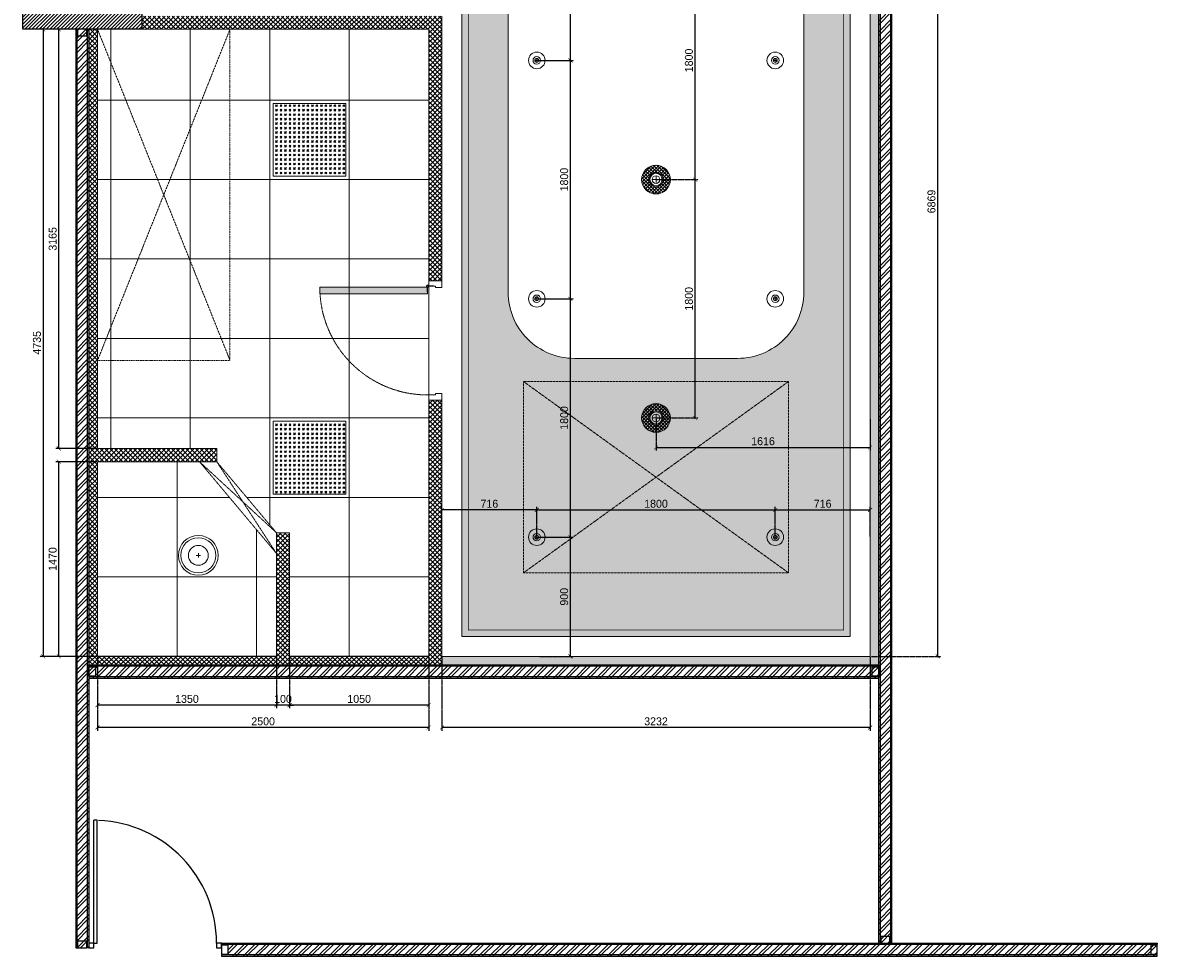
# Model space of a CAD drawing. Header units: millimetres. Extents: x 325 to 233617, y -9828 to 20555.
# Tile 38 of 45: x 203401 to 211967, y 3766 to 10816. Entities that reach past the tile are written whole.
import ezdxf

# ---------------------------------------------------------------- set-up
doc = ezdxf.new("R2010")
doc.units = ezdxf.units.MM
doc.header["$LTSCALE"] = 2.5
for name, pattern in [('( Hidden )', [0.375, 0.25, -0.125]), ('DASHDOTX2', [2, 1, -0.5, 0, -0.5]), ('HIDDEN', [0.375, 0.25, -0.125]), ('HIDDEN2 IDS', [1.666875, 1.11125, -0.555625]), ('HIDDENX2', [19.05, 12.7, -6.35])]:
    doc.linetypes.add(name, pattern=pattern)
for name, color, linetype, lineweight in [('Dimension', 40, 'Continuous', 0), ('ELEC', 1, 'Continuous', 5), ('Electrical', 1, 'Continuous', 5), ('ELEVATION 1', 143, 'Continuous', 18), ('HATCH', 252, 'Continuous', 9), ('HATCH LIGHT', 250, 'Continuous', 0), ('HATCH MEDIUM', 251, 'Continuous', 5), ('WALL', 132, 'Continuous', 25)]:
    doc.layers.add(name, color=color, linetype=linetype, lineweight=lineweight)
doc.layers.add('PROPOSED D&W', color=150, linetype='Continuous')
doc.layers.add('PROPOSED PARTITION', color=4, linetype='Continuous')
doc.styles.get("Standard").update_dxf_attribs({"font": 'GOTHIC.TTF'})
doc.dimstyles.new('AJKD_30', dxfattribs={"dimscale": 30, "dimtxt": 2, "dimasz": 1, "dimexe": 0.8, "dimexo": 0.8, "dimgap": 0.5, "dimtad": 1, "dimdec": 0, "dimzin": 0, "dimdsep": 46, "dimtxsty": 'Standard', "dimblk": 'ARCHTICK', "dimcen": 0.125, "dimclrd": 251, "dimclre": 251, "dimclrt": 42, "dimadec": 0, "dimazin": 0, "dimtfac": 1, "dimtdec": 0, "dimtix": 1, "dimtmove": 0, "dimatfit": 3, "dimfxl": 0, "dimtolj": 1, "dimtzin": 0, "dimarcsym": 0})
pattern_1 = [(45, (64951.824, 0), (-40.411153, 40.411153), []), (45, (64978.764, 0), (-40.411153, 40.411153), [])]

# ---------------------------------------------------------------- blocks, each defined once
blk = doc.blocks.new('*U84')
for points in [[(0, 0), (6936.3, 0), (6936.3, -10), (0, -10)], [(0, -100), (6936.3, -100), (6936.3, -90), (0, -90)]]:
    blk.add_lwpolyline(points, close=True)
at = {"color": 8}
for points in [[(0, -15), (50, -15), (50, -85), (0, -85)], [(6886.3, -15), (6936.3, -15), (6936.3, -85), (6886.3, -85)]]:
    blk.add_lwpolyline(points, close=True, dxfattribs=at)
blk = doc.blocks.new('*U96')
for points in [[(0, 0), (7065.6, 0), (7065.6, -10), (0, -10)], [(0, -100), (7065.6, -100), (7065.6, -90), (0, -90)]]:
    blk.add_lwpolyline(points, close=True)
at = {"color": 8}
for points in [[(0, -15), (50, -15), (50, -85), (0, -85)], [(7015.6, -15), (7065.6, -15), (7065.6, -85), (7015.6, -85)]]:
    blk.add_lwpolyline(points, close=True, dxfattribs=at)
blk = doc.blocks.new('*U83')
for points in [[(0, 0), (5962.2, 0), (5962.2, -10), (0, -10)], [(0, -100), (5962.2, -100), (5962.2, -90), (0, -90)]]:
    blk.add_lwpolyline(points, close=True)
at = {"color": 8}
for points in [[(0, -15), (50, -15), (50, -85), (0, -85)], [(5912.2, -15), (5962.2, -15), (5962.2, -85), (5912.2, -85)]]:
    blk.add_lwpolyline(points, close=True, dxfattribs=at)
blk = doc.blocks.new('*U|REF|REF|REF|REF|REF|REF81')
for p, q in [((915, 50), (915, -1227)), ((950, 50), (915, 50)), ((950, 50), (950, -1227)), ((915, -1227), (950, -1227))]:
    blk.add_line(p, q)
for points in [[(-327, 100), (-377, 100), (-377, 50), (-327, 50)], [(1000, 100), (950, 100), (950, 50), (1000, 50)]]:
    blk.add_lwpolyline(points, close=True)
blk.add_arc((950, 50), 1277, 180, 267.7713)
blk = doc.blocks.new('*U94')
for points in [[(0, 0), (8619.7, 0), (8619.7, -10), (0, -10)], [(0, -100), (8619.7, -100), (8619.7, -90), (0, -90)]]:
    blk.add_lwpolyline(points, close=True)
at = {"color": 8}
for points in [[(0, -15), (50, -15), (50, -85), (0, -85)], [(8569.7, -15), (8619.7, -15), (8619.7, -85), (8569.7, -85)]]:
    blk.add_lwpolyline(points, close=True, dxfattribs=at)
blk = doc.blocks.new('*U74')
h = blk.add_hatch(color=252)
h.paths.add_polyline_path([(-0.0025, 0.0153, 0.724863), (-0.0025, 0), (-0.0025, -0.036), (-0.0005, -0.036), (-0.0005, -0.0004, 1.209796)])
h.paths.add_polyline_path([(-0.006, 0.0076, -1), (0.006, 0.0076, -1)], flags=16)
blk.add_hatch(color=252).paths.add_polyline_path([(0.0076, 0.0101, -0.06361), (0.008, 0.0081), (0.0436, 0.0081), (0.0436, 0.0101)])
blk.add_lwpolyline([(-0.0025, 0.0153, 0.723917), (-0.0025, 0), (-0.0025, -0.036), (-0.0005, -0.036), (-0.0005, -0.0004, 1.209796), (-0.0025, 0.0153)], format="xyb")
blk.add_lwpolyline([(0.008, 0.0081), (0.0436, 0.0081), (0.0436, 0.0101), (0.0076, 0.0101)])
blk.add_circle((0, 0.0076), 0.00604)
blk = doc.blocks.new('*U117')
h = blk.add_hatch(color=7)
h.dxf.hatch_style = 1
h.paths.add_polyline_path([(47.5, -8.5), (47.5, -822), (97.5, -822), (97.5, -8.5)])
for points in [[(50, 51), (50, 100), (0, 100), (0, 0), (39, 0), (39, 51), (50, 51)], [(850, 51), (850, 100), (900, 100), (900, 0), (861, 0), (861, 51), (850, 51)]]:
    blk.add_lwpolyline(points)
blk.add_lwpolyline([(47.5, -8.5), (47.5, -822), (97.5, -822), (97.5, -8.5)], close=True)
at = {"color": 8, "linetype": 'HIDDEN2 IDS', "ltscale": 0.5}
blk.add_arc((47.5, -8.5), 813.5, 270.00154, 0.53069, dxfattribs=at)
at = {"xscale": -1000, "yscale": 1000, "zscale": 1000, "rotation": 180}
blk.add_blockref('*U74', (39.5, -0.4), dxfattribs=at)
blk = doc.blocks.new('_ArchTick')
at = {"color": 0, "linetype": 'ByBlock', "const_width": 0.15}
blk.add_lwpolyline([(-0.5, -0.5), (0.5, 0.5)], dxfattribs=at)
blk = doc.blocks.new('*D176')
at = {"layer": 'Defpoints', "color": 0}
for p in [(205416.2, 6030.7), (206466.2, 6030.7), (205416.2, 5662.5)]:
    blk.add_point(p, dxfattribs=at)
at = {"layer": 'Dimension', "color": 251, "linetype": 'HIDDEN', "lineweight": -2}
for p, q in [((205416.2, 6024.7), (205416.2, 5638.5)), ((206466.2, 6024.7), (206466.2, 5638.5))]:
    blk.add_line(p, q, dxfattribs=at)
at = {"layer": 'Dimension', "color": 251, "lineweight": -2}
blk.add_line((206466.2, 5662.5), (205416.2, 5662.5), dxfattribs=at)
at = {"layer": 'Dimension', "color": 251, "lineweight": -2, "xscale": 30, "yscale": 30, "zscale": 30, "rotation": 180}
blk.add_blockref('_ArchTick', (205416.2, 5662.5), dxfattribs=at)
at = {"layer": 'Dimension', "color": 251, "lineweight": -2, "xscale": 30, "yscale": 30, "zscale": 30}
blk.add_blockref('_ArchTick', (206466.2, 5662.5), dxfattribs=at)
at = {"layer": 'Dimension', "color": 42, "insert": (205941.2, 5709), "char_height": 60, "attachment_point": 5}
blk.add_mtext('\\A1;1050', dxfattribs=at)
blk = doc.blocks.new('*D178')
at = {"layer": 'Defpoints', "color": 0}
for p in [(205316.2, 6030.7), (205416.2, 6030.7), (205316.2, 5662.5)]:
    blk.add_point(p, dxfattribs=at)
at = {"layer": 'Dimension', "color": 251, "linetype": 'HIDDEN', "lineweight": -2}
for p, q in [((205316.2, 6024.7), (205316.2, 5638.5)), ((205416.2, 6024.7), (205416.2, 5638.5))]:
    blk.add_line(p, q, dxfattribs=at)
at = {"layer": 'Dimension', "color": 251, "lineweight": -2}
for p, q in [((205316.2, 5662.5), (205286.2, 5662.5)), ((205416.2, 5662.5), (205316.2, 5662.5)), ((205416.2, 5662.5), (205446.2, 5662.5))]:
    blk.add_line(p, q, dxfattribs=at)
at = {"layer": 'Dimension', "color": 251, "lineweight": -2, "xscale": 30, "yscale": 30, "zscale": 30}
blk.add_blockref('_ArchTick', (205316.2, 5662.5), dxfattribs=at)
at = {"layer": 'Dimension', "color": 251, "lineweight": -2, "xscale": 30, "yscale": 30, "zscale": 30, "rotation": 180}
blk.add_blockref('_ArchTick', (205416.2, 5662.5), dxfattribs=at)
at = {"layer": 'Dimension', "color": 42, "insert": (205366.2, 5709), "char_height": 60, "attachment_point": 5}
blk.add_mtext('\\A1;100', dxfattribs=at)
blk = doc.blocks.new('*D179')
at = {"layer": 'Defpoints', "color": 0}
for p in [(203966.2, 6030.7), (205316.2, 6030.7), (203966.2, 5662.5)]:
    blk.add_point(p, dxfattribs=at)
at = {"layer": 'Dimension', "color": 251, "linetype": 'HIDDEN', "lineweight": -2}
for p, q in [((203966.2, 6024.7), (203966.2, 5638.5)), ((205316.2, 6024.7), (205316.2, 5638.5))]:
    blk.add_line(p, q, dxfattribs=at)
at = {"layer": 'Dimension', "color": 251, "lineweight": -2}
blk.add_line((205316.2, 5662.5), (203966.2, 5662.5), dxfattribs=at)
at = {"layer": 'Dimension', "color": 251, "lineweight": -2, "xscale": 30, "yscale": 30, "zscale": 30, "rotation": 180}
blk.add_blockref('_ArchTick', (203966.2, 5662.5), dxfattribs=at)
at = {"layer": 'Dimension', "color": 251, "lineweight": -2, "xscale": 30, "yscale": 30, "zscale": 30}
blk.add_blockref('_ArchTick', (205316.2, 5662.5), dxfattribs=at)
at = {"layer": 'Dimension', "color": 42, "insert": (204641.2, 5709), "char_height": 60, "attachment_point": 5}
blk.add_mtext('\\A1;1350', dxfattribs=at)
blk = doc.blocks.new('*D177')
at = {"layer": 'Defpoints', "color": 0}
for p in [(206566.2, 6030.7), (209798.4, 6030.7), (206566.2, 5493.1)]:
    blk.add_point(p, dxfattribs=at)
at = {"layer": 'Dimension', "color": 251, "linetype": 'HIDDEN', "lineweight": -2}
for p, q in [((206566.2, 6024.7), (206566.2, 5469.1)), ((209798.4, 6024.7), (209798.4, 5469.1))]:
    blk.add_line(p, q, dxfattribs=at)
at = {"layer": 'Dimension', "color": 251, "lineweight": -2}
blk.add_line((209798.4, 5493.1), (206566.2, 5493.1), dxfattribs=at)
at = {"layer": 'Dimension', "color": 251, "lineweight": -2, "xscale": 30, "yscale": 30, "zscale": 30, "rotation": 180}
blk.add_blockref('_ArchTick', (206566.2, 5493.1), dxfattribs=at)
at = {"layer": 'Dimension', "color": 251, "lineweight": -2, "xscale": 30, "yscale": 30, "zscale": 30}
blk.add_blockref('_ArchTick', (209798.4, 5493.1), dxfattribs=at)
at = {"layer": 'Dimension', "color": 42, "insert": (208182.3, 5539.6), "char_height": 60, "attachment_point": 5}
blk.add_mtext('\\A1;3232', dxfattribs=at)
blk = doc.blocks.new('*D170')
at = {"layer": 'Defpoints', "color": 0}
for p in [(203966.2, 6030.7), (206466.2, 6030.7), (203966.2, 5493.1)]:
    blk.add_point(p, dxfattribs=at)
at = {"layer": 'Dimension', "color": 251, "linetype": 'HIDDEN', "lineweight": -2}
for p, q in [((203966.2, 6024.7), (203966.2, 5469.1)), ((206466.2, 6024.7), (206466.2, 5469.1))]:
    blk.add_line(p, q, dxfattribs=at)
at = {"layer": 'Dimension', "color": 251, "lineweight": -2}
blk.add_line((206466.2, 5493.1), (203966.2, 5493.1), dxfattribs=at)
at = {"layer": 'Dimension', "color": 251, "lineweight": -2, "xscale": 30, "yscale": 30, "zscale": 30, "rotation": 180}
blk.add_blockref('_ArchTick', (203966.2, 5493.1), dxfattribs=at)
at = {"layer": 'Dimension', "color": 251, "lineweight": -2, "xscale": 30, "yscale": 30, "zscale": 30}
blk.add_blockref('_ArchTick', (206466.2, 5493.1), dxfattribs=at)
at = {"layer": 'Dimension', "color": 42, "insert": (205216.2, 5539.6), "char_height": 60, "attachment_point": 5}
blk.add_mtext('\\A1;2500', dxfattribs=at)
blk = doc.blocks.new('*D172')
at = {"layer": 'Defpoints', "color": 0}
for p in [(210020.6, 12899.7), (209798.4, 6030.7), (210308.5, 6030.7)]:
    blk.add_point(p, dxfattribs=at)
at = {"layer": 'Dimension', "color": 251, "linetype": 'HIDDEN', "lineweight": -2}
for p, q in [((210026.6, 12899.7), (210332.5, 12899.7)), ((209804.4, 6030.7), (210332.5, 6030.7))]:
    blk.add_line(p, q, dxfattribs=at)
at = {"layer": 'Dimension', "color": 251, "lineweight": -2}
blk.add_line((210308.5, 12899.7), (210308.5, 6030.7), dxfattribs=at)
at = {"layer": 'Dimension', "color": 251, "lineweight": -2, "xscale": 30, "yscale": 30, "zscale": 30}
for p, rotation in [((210308.5, 12899.7), 90), ((210308.5, 6030.7), 270)]:
    blk.add_blockref('_ArchTick', p, dxfattribs=dict(at, rotation=rotation))
at = {"layer": 'Dimension', "color": 42, "insert": (210262, 9465.2), "char_height": 60, "attachment_point": 5, "rotation": 90}
blk.add_mtext('\\A1;6869', dxfattribs=at)
blk = doc.blocks.new('*D173')
at = {"layer": 'Defpoints', "color": 0}
for p in [(203674.2, 7500.7), (203966.2, 7500.7), (203966.2, 6030.7)]:
    blk.add_point(p, dxfattribs=at)
at = {"layer": 'Dimension', "color": 251, "linetype": 'HIDDEN', "lineweight": -2}
for p, q in [((203960.2, 7500.7), (203650.2, 7500.7)), ((203960.2, 6030.7), (203650.2, 6030.7))]:
    blk.add_line(p, q, dxfattribs=at)
at = {"layer": 'Dimension', "color": 251, "lineweight": -2}
blk.add_line((203674.2, 6030.7), (203674.2, 7500.7), dxfattribs=at)
at = {"layer": 'Dimension', "color": 251, "lineweight": -2, "xscale": 30, "yscale": 30, "zscale": 30}
for p, rotation in [((203674.2, 7500.7), 90), ((203674.2, 6030.7), 270)]:
    blk.add_blockref('_ArchTick', p, dxfattribs=dict(at, rotation=rotation))
at = {"layer": 'Dimension', "color": 42, "insert": (203627.7, 6765.7), "char_height": 60, "attachment_point": 5, "rotation": 90}
blk.add_mtext('\\A1;1470', dxfattribs=at)
blk = doc.blocks.new('*D174')
at = {"layer": 'Defpoints', "color": 0}
for p in [(203674.2, 10765.7), (203966.2, 10765.7), (203966.2, 7600.7)]:
    blk.add_point(p, dxfattribs=at)
at = {"layer": 'Dimension', "color": 251, "linetype": 'HIDDEN', "lineweight": -2}
for p, q in [((203960.2, 10765.7), (203650.2, 10765.7)), ((203960.2, 7600.7), (203650.2, 7600.7))]:
    blk.add_line(p, q, dxfattribs=at)
at = {"layer": 'Dimension', "color": 251, "lineweight": -2}
blk.add_line((203674.2, 7600.7), (203674.2, 10765.7), dxfattribs=at)
at = {"layer": 'Dimension', "color": 251, "lineweight": -2, "xscale": 30, "yscale": 30, "zscale": 30}
for p, rotation in [((203674.2, 10765.7), 90), ((203674.2, 7600.7), 270)]:
    blk.add_blockref('_ArchTick', p, dxfattribs=dict(at, rotation=rotation))
at = {"layer": 'Dimension', "color": 42, "insert": (203627.7, 9183.2), "char_height": 60, "attachment_point": 5, "rotation": 90}
blk.add_mtext('\\A1;3165', dxfattribs=at)
blk = doc.blocks.new('*D175')
at = {"layer": 'Defpoints', "color": 0}
for p in [(203966.2, 10765.7), (203555.4, 6030.7), (203966.2, 6030.7)]:
    blk.add_point(p, dxfattribs=at)
at = {"layer": 'Dimension', "color": 251, "linetype": 'HIDDEN', "lineweight": -2}
for p, q in [((203960.2, 10765.7), (203531.4, 10765.7)), ((203960.2, 6030.7), (203531.4, 6030.7))]:
    blk.add_line(p, q, dxfattribs=at)
at = {"layer": 'Dimension', "color": 251, "lineweight": -2}
blk.add_line((203555.4, 10765.7), (203555.4, 6030.7), dxfattribs=at)
at = {"layer": 'Dimension', "color": 251, "lineweight": -2, "xscale": 30, "yscale": 30, "zscale": 30}
for p, rotation in [((203555.4, 10765.7), 90), ((203555.4, 6030.7), 270)]:
    blk.add_blockref('_ArchTick', p, dxfattribs=dict(at, rotation=rotation))
at = {"layer": 'Dimension', "color": 42, "insert": (203508.9, 8398.2), "char_height": 60, "attachment_point": 5, "rotation": 90}
blk.add_mtext('\\A1;4735', dxfattribs=at)
blk = doc.blocks.new('SPOT')
for points in [[(25803.89, 4858.33), (25800.89, 4858.33)], [(25802.39, 4859.83), (25802.39, 4856.83)]]:
    blk.add_lwpolyline(points)
for radius in [6.26, 2.85, 1.5]:
    blk.add_circle((25802.39, 4858.33), radius)
blk = doc.blocks.new('MODEL_GF__LIGHTING$0$downligh for toi.ip44')
h = blk.add_hatch()
h.set_pattern_fill('ANSI37', color=251, scale=10)
h.paths.add_polyline_path([(-189, 0, 1), (189, 0, 1)])
h.paths.add_polyline_path([(93, 0, -1), (-93, 0, -1)], flags=16)
h.paths.add_polyline_path([(81, 0, -1), (-81, 0, -1)], flags=0)
h.paths.add_polyline_path([(50, 0, -1), (-50, 0, -1)], flags=0)
for p, q in [((50, 0), (-50, 0)), ((0, 50), (0, -50))]:
    blk.add_line(p, q)
for radius in [189, 93.1, 80.6, 50.1]:
    blk.add_circle((0, 0), radius)
blk = doc.blocks.new('*D180')
at = {"layer": 'Defpoints', "color": 0}
for p in [(206566.2, 7136.2), (206566.2, 6930.7), (207282.3, 6930.7)]:
    blk.add_point(p, dxfattribs=at)
at = {"layer": 'Dimension', "color": 251, "linetype": 'HIDDEN', "lineweight": -2}
for p, q in [((206566.2, 6936.7), (206566.2, 7160.2)), ((207282.3, 6936.7), (207282.3, 7160.2))]:
    blk.add_line(p, q, dxfattribs=at)
at = {"layer": 'Dimension', "color": 251, "lineweight": -2}
blk.add_line((207282.3, 7136.2), (206566.2, 7136.2), dxfattribs=at)
at = {"layer": 'Dimension', "color": 251, "lineweight": -2, "xscale": 30, "yscale": 30, "zscale": 30, "rotation": 180}
blk.add_blockref('_ArchTick', (206566.2, 7136.2), dxfattribs=at)
at = {"layer": 'Dimension', "color": 251, "lineweight": -2, "xscale": 30, "yscale": 30, "zscale": 30}
blk.add_blockref('_ArchTick', (207282.3, 7136.2), dxfattribs=at)
at = {"layer": 'Dimension', "color": 42, "insert": (206924.2, 7182.7), "char_height": 60, "attachment_point": 5}
blk.add_mtext('\\A1;716', dxfattribs=at)
blk = doc.blocks.new('*D181')
at = {"layer": 'Defpoints', "color": 0}
for p in [(209082.3, 7136.2), (207282.3, 6930.7), (209082.3, 6930.7)]:
    blk.add_point(p, dxfattribs=at)
at = {"layer": 'Dimension', "color": 251, "linetype": 'HIDDEN', "lineweight": -2}
for p, q in [((207282.3, 6936.7), (207282.3, 7160.2)), ((209082.3, 6936.7), (209082.3, 7160.2))]:
    blk.add_line(p, q, dxfattribs=at)
at = {"layer": 'Dimension', "color": 251, "lineweight": -2}
blk.add_line((207282.3, 7136.2), (209082.3, 7136.2), dxfattribs=at)
at = {"layer": 'Dimension', "color": 251, "lineweight": -2, "xscale": 30, "yscale": 30, "zscale": 30, "rotation": 180}
blk.add_blockref('_ArchTick', (207282.3, 7136.2), dxfattribs=at)
at = {"layer": 'Dimension', "color": 251, "lineweight": -2, "xscale": 30, "yscale": 30, "zscale": 30}
blk.add_blockref('_ArchTick', (209082.3, 7136.2), dxfattribs=at)
at = {"layer": 'Dimension', "color": 42, "insert": (208182.3, 7182.7), "char_height": 60, "attachment_point": 5}
blk.add_mtext('\\A1;1800', dxfattribs=at)
blk = doc.blocks.new('*D182')
at = {"layer": 'Defpoints', "color": 0}
for p in [(209798.4, 7136.2), (209082.3, 6930.7), (209798.4, 6930.7)]:
    blk.add_point(p, dxfattribs=at)
at = {"layer": 'Dimension', "color": 251, "linetype": 'HIDDEN', "lineweight": -2}
for p, q in [((209082.3, 6936.7), (209082.3, 7160.2)), ((209798.4, 6936.7), (209798.4, 7160.2))]:
    blk.add_line(p, q, dxfattribs=at)
at = {"layer": 'Dimension', "color": 251, "lineweight": -2}
blk.add_line((209082.3, 7136.2), (209798.4, 7136.2), dxfattribs=at)
at = {"layer": 'Dimension', "color": 251, "lineweight": -2, "xscale": 30, "yscale": 30, "zscale": 30, "rotation": 180}
blk.add_blockref('_ArchTick', (209082.3, 7136.2), dxfattribs=at)
at = {"layer": 'Dimension', "color": 251, "lineweight": -2, "xscale": 30, "yscale": 30, "zscale": 30}
blk.add_blockref('_ArchTick', (209798.4, 7136.2), dxfattribs=at)
at = {"layer": 'Dimension', "color": 42, "insert": (209440.3, 7182.7), "char_height": 60, "attachment_point": 5}
blk.add_mtext('\\A1;716', dxfattribs=at)
blk = doc.blocks.new('*D183')
at = {"layer": 'Defpoints', "color": 0}
for p in [(207282.3, 6930.7), (207535.7, 6930.7), (207298.3, 6030.7)]:
    blk.add_point(p, dxfattribs=at)
at = {"layer": 'Dimension', "color": 251, "linetype": 'HIDDEN', "lineweight": -2}
for p, q in [((207288.3, 6930.7), (207559.7, 6930.7)), ((207304.3, 6030.7), (207559.7, 6030.7))]:
    blk.add_line(p, q, dxfattribs=at)
at = {"layer": 'Dimension', "color": 251, "lineweight": -2}
blk.add_line((207535.7, 6030.7), (207535.7, 6930.7), dxfattribs=at)
at = {"layer": 'Dimension', "color": 251, "lineweight": -2, "xscale": 30, "yscale": 30, "zscale": 30}
for p, rotation in [((207535.7, 6930.7), 90), ((207535.7, 6030.7), 270)]:
    blk.add_blockref('_ArchTick', p, dxfattribs=dict(at, rotation=rotation))
at = {"layer": 'Dimension', "color": 42, "insert": (207489.2, 6480.7), "char_height": 60, "attachment_point": 5, "rotation": 90}
blk.add_mtext('\\A1;900', dxfattribs=at)
blk = doc.blocks.new('*D184')
at = {"layer": 'Defpoints', "color": 0}
for p in [(207282.3, 8730.7), (207535.7, 8730.7), (207282.3, 6930.7)]:
    blk.add_point(p, dxfattribs=at)
at = {"layer": 'Dimension', "color": 251, "linetype": 'HIDDEN', "lineweight": -2}
for p, q in [((207288.3, 8730.7), (207559.7, 8730.7)), ((207288.3, 6930.7), (207559.7, 6930.7))]:
    blk.add_line(p, q, dxfattribs=at)
at = {"layer": 'Dimension', "color": 251, "lineweight": -2}
blk.add_line((207535.7, 6930.7), (207535.7, 8730.7), dxfattribs=at)
at = {"layer": 'Dimension', "color": 251, "lineweight": -2, "xscale": 30, "yscale": 30, "zscale": 30}
for p, rotation in [((207535.7, 8730.7), 90), ((207535.7, 6930.7), 270)]:
    blk.add_blockref('_ArchTick', p, dxfattribs=dict(at, rotation=rotation))
at = {"layer": 'Dimension', "color": 42, "insert": (207489.2, 7830.7), "char_height": 60, "attachment_point": 5, "rotation": 90}
blk.add_mtext('\\A1;1800', dxfattribs=at)
blk = doc.blocks.new('*D185')
at = {"layer": 'Defpoints', "color": 0}
for p in [(207282.3, 10530.7), (207535.7, 10530.7), (207282.3, 8730.7)]:
    blk.add_point(p, dxfattribs=at)
at = {"layer": 'Dimension', "color": 251, "linetype": 'HIDDEN', "lineweight": -2}
for p, q in [((207288.3, 10530.7), (207559.7, 10530.7)), ((207288.3, 8730.7), (207559.7, 8730.7))]:
    blk.add_line(p, q, dxfattribs=at)
at = {"layer": 'Dimension', "color": 251, "lineweight": -2}
blk.add_line((207535.7, 8730.7), (207535.7, 10530.7), dxfattribs=at)
at = {"layer": 'Dimension', "color": 251, "lineweight": -2, "xscale": 30, "yscale": 30, "zscale": 30}
for p, rotation in [((207535.7, 10530.7), 90), ((207535.7, 8730.7), 270)]:
    blk.add_blockref('_ArchTick', p, dxfattribs=dict(at, rotation=rotation))
at = {"layer": 'Dimension', "color": 42, "insert": (207489.2, 9630.7), "char_height": 60, "attachment_point": 5, "rotation": 90}
blk.add_mtext('\\A1;1800', dxfattribs=at)
blk = doc.blocks.new('*D186')
at = {"layer": 'Defpoints', "color": 0}
for p in [(207282.3, 12330.7), (207535.7, 12330.7), (207282.3, 10530.7)]:
    blk.add_point(p, dxfattribs=at)
at = {"layer": 'Dimension', "color": 251, "linetype": 'HIDDEN', "lineweight": -2}
for p, q in [((207288.3, 12330.7), (207559.7, 12330.7)), ((207288.3, 10530.7), (207559.7, 10530.7))]:
    blk.add_line(p, q, dxfattribs=at)
at = {"layer": 'Dimension', "color": 251, "lineweight": -2}
blk.add_line((207535.7, 10530.7), (207535.7, 12330.7), dxfattribs=at)
at = {"layer": 'Dimension', "color": 251, "lineweight": -2, "xscale": 30, "yscale": 30, "zscale": 30}
for p, rotation in [((207535.7, 12330.7), 90), ((207535.7, 10530.7), 270)]:
    blk.add_blockref('_ArchTick', p, dxfattribs=dict(at, rotation=rotation))
at = {"layer": 'Dimension', "color": 42, "insert": (207489.2, 11430.7), "char_height": 60, "attachment_point": 5, "rotation": 90}
blk.add_mtext('\\A1;1800', dxfattribs=at)
blk = doc.blocks.new('*D188')
at = {"layer": 'Defpoints', "color": 0}
for p in [(208182.3, 9630.7), (208477.4, 9630.7), (208182.3, 7830.7)]:
    blk.add_point(p, dxfattribs=at)
at = {"layer": 'Dimension', "color": 251, "linetype": 'HIDDEN', "lineweight": -2}
for p, q in [((208188.3, 9630.7), (208501.4, 9630.7)), ((208188.3, 7830.7), (208501.4, 7830.7))]:
    blk.add_line(p, q, dxfattribs=at)
at = {"layer": 'Dimension', "color": 251, "lineweight": -2}
blk.add_line((208477.4, 7830.7), (208477.4, 9630.7), dxfattribs=at)
at = {"layer": 'Dimension', "color": 251, "lineweight": -2, "xscale": 30, "yscale": 30, "zscale": 30}
for p, rotation in [((208477.4, 9630.7), 90), ((208477.4, 7830.7), 270)]:
    blk.add_blockref('_ArchTick', p, dxfattribs=dict(at, rotation=rotation))
at = {"layer": 'Dimension', "color": 42, "insert": (208430.8, 8730.7), "char_height": 60, "attachment_point": 5, "rotation": 90}
blk.add_mtext('\\A1;1800', dxfattribs=at)
blk = doc.blocks.new('*D189')
at = {"layer": 'Defpoints', "color": 0}
for p in [(208182.3, 11430.7), (208477.4, 11430.7), (208182.3, 9630.7)]:
    blk.add_point(p, dxfattribs=at)
at = {"layer": 'Dimension', "color": 251, "linetype": 'HIDDEN', "lineweight": -2}
for p, q in [((208188.3, 11430.7), (208501.4, 11430.7)), ((208188.3, 9630.7), (208501.4, 9630.7))]:
    blk.add_line(p, q, dxfattribs=at)
at = {"layer": 'Dimension', "color": 251, "lineweight": -2}
blk.add_line((208477.4, 9630.7), (208477.4, 11430.7), dxfattribs=at)
at = {"layer": 'Dimension', "color": 251, "lineweight": -2, "xscale": 30, "yscale": 30, "zscale": 30}
for p, rotation in [((208477.4, 11430.7), 90), ((208477.4, 9630.7), 270)]:
    blk.add_blockref('_ArchTick', p, dxfattribs=dict(at, rotation=rotation))
at = {"layer": 'Dimension', "color": 42, "insert": (208430.8, 10530.7), "char_height": 60, "attachment_point": 5, "rotation": 90}
blk.add_mtext('\\A1;1800', dxfattribs=at)
blk = doc.blocks.new('*D209')
at = {"layer": 'Defpoints', "color": 0}
for p in [(208182.3, 7830.7), (209798.4, 7830.7), (209798.4, 7608.3)]:
    blk.add_point(p, dxfattribs=at)
at = {"layer": 'Dimension', "color": 251, "linetype": 'HIDDEN', "lineweight": -2}
for p, q in [((208182.3, 7824.7), (208182.3, 7584.3)), ((209798.4, 7824.7), (209798.4, 7584.3))]:
    blk.add_line(p, q, dxfattribs=at)
at = {"layer": 'Dimension', "color": 251, "lineweight": -2}
blk.add_line((208182.3, 7608.3), (209798.4, 7608.3), dxfattribs=at)
at = {"layer": 'Dimension', "color": 251, "lineweight": -2, "xscale": 30, "yscale": 30, "zscale": 30, "rotation": 180}
blk.add_blockref('_ArchTick', (208182.3, 7608.3), dxfattribs=at)
at = {"layer": 'Dimension', "color": 251, "lineweight": -2, "xscale": 30, "yscale": 30, "zscale": 30}
blk.add_blockref('_ArchTick', (209798.4, 7608.3), dxfattribs=at)
at = {"layer": 'Dimension', "color": 42, "insert": (208990.3, 7654.8), "char_height": 60, "attachment_point": 5}
blk.add_mtext('\\A1;1616', dxfattribs=at)
blk = doc.blocks.new('l1')
at = {"layer": 'HATCH LIGHT', "ltscale": 1.5}
h = blk.add_hatch(dxfattribs=at)
h.set_pattern_fill('GOST_GLASS', color=256, scale=4)
h.paths.add_polyline_path([(132445.4, 33128.8), (131895.4, 33128.8), (131895.4, 32578.8), (132445.4, 32578.8)])
at = {"ltscale": 1.5}
for points in [[(131870.4, 32553.8), (132470.4, 32553.8), (132470.4, 33153.8), (131870.4, 33153.8)], [(131895.4, 32578.8), (132445.4, 32578.8), (132445.4, 33128.8), (131895.4, 33128.8)]]:
    blk.add_lwpolyline(points, close=True, dxfattribs=at)
blk = doc.blocks.new('li2')
for p, q in [((145743.7, 6744.8), (145777.4, 6744.8)), ((145760.6, 6761.6), (145760.6, 6727.9))]:
    blk.add_line(p, q)
for radius in [150, 132.3, 75.1]:
    blk.add_circle((145760.6, 6744.8), radius)

msp = doc.modelspace()

# ---------------------------------------------------------------- hatches: boundary and pattern name
at = {"layer": 'HATCH LIGHT'}
h = msp.add_hatch(dxfattribs=at)
h.set_pattern_fill('FLEX', color=256, scale=10)
edge = h.paths.add_edge_path()
edge.add_arc((216017.9, 23380.6), 12280, 199.77896, 238.75565, ccw=False)
edge.add_line((204462.4, 19225.2), (204116.2, 19225.2))
edge.add_line((204116.2, 19225.2), (204116.2, 11730.7))
edge.add_line((204116.2, 11730.7), (204366.2, 11730.7))
edge.add_line((204366.2, 11730.7), (204366.2, 10980.7))
edge.add_line((204366.2, 10980.7), (204366.2, 11015.7))
edge.add_line((204366.2, 11015.7), (206716.2, 11015.7))
edge.add_line((206716.2, 11015.7), (206716.2, 6180.7))
edge.add_line((206716.2, 6180.7), (209648.4, 6180.7))
edge.add_line((209648.4, 6180.7), (209648.4, 12881.7))
edge = h.paths.add_edge_path(flags=16)
edge.add_arc((208798.4, 8780.7), 500, 270, 360, ccw=False)
edge.add_line((208798.4, 8280.7), (207566.2, 8280.7))
edge.add_arc((207566.2, 8780.7), 500, 180, 270, ccw=False)
edge.add_line((207066.2, 8780.7), (207066.2, 10865.7))
edge.add_arc((206567.6, 10867.1), 498.6, 359.83651, 450.16349)
edge.add_line((206566.2, 11365.7), (204966.2, 11365.7))
edge.add_arc((204966.2, 11865.7), 500, 180, 270, ccw=False)
edge.add_line((204466.2, 11865.7), (204466.2, 13065.2))
edge.add_arc((205546.4, 13875), 1350, 216.85564, 503.14436)
edge.add_line((204466.2, 14684.7), (204466.2, 18274.3))
edge.add_arc((216017.9, 23380.6), 12630, 203.8474, 236.64343)
edge.add_arc((208798.4, 12413.6), 500, 0, 56.64343, ccw=False)
edge.add_line((209298.4, 12413.6), (209298.4, 8780.7))
edge = h.paths.add_edge_path(flags=16)
edge.add_arc((205546.4, 13875), 900, 0, 360)
h = msp.add_hatch(dxfattribs=at)
h.set_pattern_fill('ANSI36', color=256, scale=7)
h.set_pattern_definition([(45, (64951.824, 0), (11.786586, 43.2174826), [55.5625, -11.1125, 0, -11.1125])])
h.paths.add_polyline_path([(209863.4, 12485.3), (209871.9, 12485.3), (210083.8, 12864.4), (210020.6, 12899.7), (209798.4, 12502.3), (209798.4, 6030.7), (206566.2, 6030.7), (206566.2, 5965.7), (209863.4, 5965.7)])
h = msp.add_hatch(dxfattribs=at)
h.set_pattern_fill('ANSI32', color=256, scale=6)
h.set_pattern_definition(pattern_1)
h.paths.add_polyline_path([(209963.4, 12443.3), (209863.4, 12443.3), (209863.4, 3865.7), (209963.4, 3865.7)])
h.paths.add_polyline_path([(209963.4, 12444.2), (209863.4, 12444.2), (209863.4, 12473.9), (209868.9, 12480.1), (210083.8, 12864.4), (210171, 12815.6)])
h = msp.add_hatch(dxfattribs=at)
h.set_pattern_fill('ANSI31', color=256, scale=6)
h.set_pattern_definition([(45, (64951.824, 0), (-13.4703842, 13.4703842), [])])
h.paths.add_polyline_path([(204301.2, 11665.7), (203401.2, 11665.7), (203401.2, 10765.7), (204301.2, 10765.7)])
h = msp.add_hatch(dxfattribs=at)
h.set_pattern_fill('ANSI37', color=256, scale=8)
h.set_pattern_definition([(45, (204394.406, 7515.665), (-17.96051, 17.96051), []), (135, (204394.406, 7515.665), (-17.96051, -17.96051), [])])
h.paths.add_polyline_path([(206566.2, 7965.7), (206466.2, 7965.7), (206466.2, 5965.7), (206566.2, 5965.7)])
h.paths.add_polyline_path([(206466.2, 6030.7), (205416.2, 6030.7), (205416.9, 5965.7), (206466.2, 5965.7)])
h.paths.add_polyline_path([(205416.2, 6857.1), (205416.2, 6964.4), (205316.2, 6964.4), (205316.2, 6815.7), (205316.2, 6030.7), (203966.2, 6030.7), (203966.2, 7500.7), (204716.2, 7500.7), (204866.2, 7500.7), (204866.2, 7600.7), (204757.6, 7600.7), (203966.2, 7600.7), (203966.2, 10765.7), (203901.2, 10765.7), (203901.2, 5965.7), (205416.9, 5965.7), (205416.2, 6030.7)])
h.paths.add_polyline_path([(206566.2, 10865.7), (204301.2, 10865.7), (204301.2, 10765.7), (206466.2, 10765.7), (206466.2, 9165.7), (206466.2, 8865.7), (206566.2, 8865.7)])
h = msp.add_hatch(dxfattribs=at)
h.set_pattern_fill('ANSI32', color=256, scale=6)
h.set_pattern_definition([(45, (65205.124, 277.396), (-40.411153, 40.411153), []), (45, (65232.065, 277.396), (-40.411153, 40.411153), [])])
h.paths.add_polyline_path([(203901.2, 10764.8), (203801.2, 10764.8), (203801.2, 3829.4), (203901.2, 3829.4)])
h = msp.add_hatch(dxfattribs=at)
h.set_pattern_fill('ANSI37', color=256, scale=189, angle=45)
h.set_pattern_definition([(90, (206466.2, 6030.66), (-600.075, 0), []), (180, (206466.2, 6030.66), (-6e-14, -600.075), [])])
edge = h.paths.add_edge_path()
edge.add_line((206466.2, 7965.7), (206466.2, 8004.7))
edge.add_arc((206457.7, 8818.2), 813.5, 183.52546, 270.59663, ccw=False)
edge.add_line((205645.7, 8768.1), (205644.2, 8768.1))
edge.add_line((205644.2, 8768.1), (205644.2, 8818.1))
edge.add_line((205644.2, 8818.1), (206455.7, 8818.1))
edge.add_line((206455.7, 8818.1), (206455.7, 8818.5))
edge.add_arc((206458.2, 8826.2), 8.04, 18.12635, 251.87432, ccw=False)
edge.add_line((206465.8, 8828.7), (206466.2, 8828.7))
edge.add_line((206466.2, 8828.7), (206466.2, 8865.7))
edge.add_line((206466.2, 8865.7), (206466.2, 8865.7))
edge.add_line((206466.2, 8865.7), (206466.2, 10765.7))
edge.add_line((206466.2, 10765.7), (203966.2, 10765.7))
edge.add_line((203966.2, 10765.7), (203966.2, 7600.7))
edge.add_line((203966.2, 7600.7), (204866.2, 7600.7))
edge.add_line((204866.2, 7600.7), (204866.2, 7500.7))
edge.add_line((204866.2, 7500.7), (205316.2, 6964.4))
edge.add_line((205316.2, 6964.4), (205416.2, 6964.4))
edge.add_line((205416.2, 6964.4), (205416.2, 6030.7))
edge.add_line((205416.2, 6030.7), (206466.2, 6030.7))
edge.add_line((206466.2, 6030.7), (206466.2, 7965.7))
edge = h.paths.add_edge_path()
edge.add_line((206457.7, 8782.5), (206465.8, 8004.7))
edge.add_line((206465.8, 8004.7), (206466.2, 8004.7))
edge.add_line((206466.2, 8004.7), (206466.2, 8004.7))
edge.add_arc((206457.7, 8818.2), 813.5, 183.52546, 270.59663, ccw=False)
edge.add_line((205645.7, 8768.1), (205644.2, 8768.1))
edge.add_line((205644.2, 8768.1), (205644.2, 8818.1))
edge.add_line((205644.2, 8818.1), (206455.7, 8818.1))
edge.add_line((206455.7, 8818.1), (206455.7, 8818.5))
edge.add_arc((206458.2, 8826.2), 8.04, 18.12635, 251.87432, ccw=False)
edge.add_line((206465.8, 8828.7), (206466.2, 8828.7))
edge.add_line((206466.2, 8828.7), (206466.2, 8865.7))
edge.add_line((206466.2, 8865.7), (206466.2, 8865.7))
edge.add_line((206466.2, 8865.7), (206466.2, 8865.7))
edge.add_line((206466.2, 8865.7), (206566.2, 8865.7))
edge.add_line((206566.2, 8865.7), (206566.2, 8815.7))
edge.add_line((206566.2, 8815.7), (206517.2, 8815.7))
edge.add_line((206517.2, 8815.7), (206517.2, 8826.7))
edge.add_line((206517.2, 8826.7), (206466.2, 8826.7))
edge.add_arc((206458.2, 8826.2), 8.04, -108.12568, 3.56744, ccw=False)
edge.add_line((206455.7, 8818.5), (206455.7, 8818.1))
edge.add_line((206455.7, 8818.1), (206458.7, 8818.1))
edge.add_arc((206458.2, 8826.2), 8.04, 161.87423, 273.56768, ccw=False)
edge.add_arc((206457.5, 8828.4), 7.02, -18.41343, 177.69043, ccw=False)
edge.add_line((206464.2, 8826.2), (206464.5, 8831.2))
edge.add_arc((206458.2, 8826.2), 8.04, -86.43232, 38.5194, ccw=False)
edge.add_line((206458.7, 8818.1), (206457.7, 8818.1))
edge.add_line((206457.7, 8818.1), (206457.7, 8782.5))
h.paths.add_polyline_path([(206272, 8241.3), (206272, 8456.5), (206269, 8456.5), (206269, 8241.3)], flags=16)
h = msp.add_hatch(dxfattribs=at)
h.set_pattern_fill('ANSI37', color=256, scale=189, angle=45)
h.set_pattern_definition([(90, (203966.2, 6030.66), (-600.08, 0), []), (180, (203966.2, 6030.66), (-6e-14, -600.08), [])])
h.paths.add_polyline_path([(205316.2, 6808.9), (205265.3, 6869.5), (204735.7, 7500.7), (204716.2, 7500.7), (203966.2, 7500.7), (203966.2, 6030.7), (205316.2, 6030.7)])
h = msp.add_hatch(dxfattribs=at)
h.set_pattern_fill('ANSI32', color=256, scale=6)
h.set_pattern_definition(pattern_1)
h.paths.add_polyline_path([(209863.4, 5865.7), (209863.4, 5965.7), (203901.2, 5965.7), (203901.2, 5865.7)])
h = msp.add_hatch(dxfattribs=at)
h.set_pattern_fill('ANSI32', color=256, scale=6)
h.set_pattern_definition(pattern_1)
h.paths.add_polyline_path([(211966.8, 3765.7), (211966.8, 3865.7), (204951.2, 3865.7), (204951.2, 3765.7)])

# ---------------------------------------------------------------- linework, layer by layer
at = {"layer": 'Electrical', "linetype": 'HIDDEN', "ltscale": 2, "const_width": 5}
msp.add_lwpolyline([(204399.7, 19225.2, 0.170034), (209598.4, 12853), (209598.4, 6230.7), (206766.2, 6230.7), (206766.2, 11065.7), (204369.2, 11065.7)], format="xyb", dxfattribs=at)
at = {"layer": 'ELEVATION 1'}
for p, q in [((209798.4, 6030.7), (209798.4, 12502.3)), ((206566.2, 10865.7), (206566.2, 8865.7)), ((203966.2, 10765.7), (206466.2, 10765.7)), ((203966.2, 10765.7), (203966.2, 7600.7)), ((206466.2, 10765.7), (206466.2, 8865.7)), ((206566.2, 8865.7), (206466.2, 8865.7)), ((206466.2, 7965.7), (206466.2, 6030.7)), ((206566.2, 7965.7), (206466.2, 7965.7)), ((206566.2, 7965.7), (206566.2, 5965.7)), ((203966.2, 7600.7), (204866.2, 7600.7)), ((204866.2, 7600.7), (204866.2, 7500.7)), ((203966.2, 7500.7), (203966.2, 6030.7)), ((203966.2, 7500.7), (204866.2, 7500.7)), ((205316.2, 6030.7), (205316.2, 6964.4)), ((205316.2, 6964.4), (205416.2, 6964.4)), ((205416.2, 6030.7), (205416.2, 6964.4)), ((203966.2, 6030.7), (205316.2, 6030.7)), ((205416.2, 6030.7), (206466.2, 6030.7)), ((206566.2, 6030.7), (209798.4, 6030.7))]:
    msp.add_line(p, q, dxfattribs=at)
at = {"layer": 'HATCH', "linetype": 'DASHDOTX2', "ltscale": 0.6}
for p, q in [((204966.2, 8265.7), (203966.2, 10765.7)), ((204966.2, 10765.7), (203966.2, 8265.7))]:
    msp.add_line(p, q, dxfattribs=at)
at = {"layer": 'HATCH'}
msp.add_line((206466.2, 7965.7), (206466.2, 8865.7), dxfattribs=at)
at = {"layer": 'HATCH', "linetype": '( Hidden )', "ltscale": 3}
for p, q in [((207182.3, 8105.7), (209182.3, 6661.7)), ((207182.3, 6661.7), (209182.3, 8105.7))]:
    msp.add_line(p, q, dxfattribs=at)
at = {"layer": 'HATCH'}
msp.add_lwpolyline([(204462.4, 19225.2, 0.171727), (209648.4, 12881.7), (209648.4, 6180.7), (206716.2, 6180.7), (206716.2, 11015.7), (204366.2, 11015.7)], format="xyb", dxfattribs=at)
msp.add_lwpolyline([(204466.2, 14684.7), (204466.2, 18274.3, 0.144085), (209073.3, 12831.2, -0.252312), (209298.4, 12413.6), (209298.4, 8780.7, -0.414214), (208798.4, 8280.7), (207566.2, 8280.7, -0.414214), (207066.2, 8780.7), (207066.2, 10865.7, 0.414214), (206566.2, 11365.7), (204966.2, 11365.7, -0.414214), (204466.2, 11865.7), (204466.2, 13065.2, 3.001245)], format="xyb", close=True, dxfattribs=at)
at = {"layer": 'HATCH', "linetype": 'DASHDOTX2', "ltscale": 0.6}
msp.add_lwpolyline([(203966.2, 8265.7), (203966.2, 10765.7), (204966.2, 10765.7), (204966.2, 8265.7)], close=True, dxfattribs=at)
at = {"layer": 'HATCH', "linetype": '( Hidden )', "ltscale": 3}
msp.add_lwpolyline([(207182.3, 6661.7), (209182.3, 6661.7), (209182.3, 8105.7), (207182.3, 8105.7)], close=True, dxfattribs=at)
at = {"layer": 'HATCH LIGHT', "linetype": 'HIDDENX2', "ltscale": 0.02}
for p, q in [((204735.7, 7500.7), (205316.2, 6808.9)), ((205316.2, 6964.4), (204735.7, 7500.7)), ((204866.2, 7500.7), (205316.2, 6964.4)), ((204866.2, 7500.7), (205316.2, 6808.9))]:
    msp.add_line(p, q, dxfattribs=at)
at = {"layer": 'WALL'}
msp.add_lwpolyline([(203401.2, 11665.7), (204301.2, 11665.7), (204301.2, 10765.7), (203401.2, 10765.7)], close=True, dxfattribs=at)

# ---------------------------------------------------------------- block references
at = {"layer": 'ELEC', "xscale": 10, "yscale": 10, "zscale": 10}
for p in [(-50741.6, -38052.7), (-48941.6, -38052.7), (-50741.6, -39852.7), (-48941.6, -39852.7), (-50741.6, -41652.7), (-48941.6, -41652.7)]:
    msp.add_blockref('SPOT', p, dxfattribs=at)
at = {"layer": 'ELEC'}
for name, p in [('l1', (73395.6, -22922.7)), ('l1', (73395.6, -25323)), ('li2', (58966.7, 48.4))]:
    msp.add_blockref(name, p, dxfattribs=at)
at = {"layer": 'ELEC', "xscale": 0.574104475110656, "yscale": 0.574104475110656, "zscale": 0.574104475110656, "rotation": 270}
for p in [(208182.3, 9630.7), (208182.3, 7830.7)]:
    msp.add_blockref('MODEL_GF__LIGHTING$0$downligh for toi.ip44', p, dxfattribs=at)
at = {"layer": 'HATCH MEDIUM', "extrusion": (0, 0, -1), "xscale": -1, "zscale": -1, "rotation": 89.99970790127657}
msp.add_blockref('*U117', (-206466.2, 8865.7), dxfattribs=at)
at = {"layer": 'PROPOSED D&W', "xscale": 0.7259695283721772, "yscale": 0.7259695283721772, "zscale": 0.7259695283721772, "rotation": 180}
msp.add_blockref('*U|REF|REF|REF|REF|REF|REF81', (204627.2, 3902), dxfattribs=at)
at = {"layer": 'PROPOSED PARTITION', "xscale": -1, "rotation": 180}
msp.add_blockref('*U96', (204901.2, 3765.7), dxfattribs=at)
at = {"layer": 'WALL', "xscale": -1}
for name, p, rotation in [('*U94', (209963.4, 3865.7), 270), ('*U84', (203801.2, 10765.7), 90)]:
    msp.add_blockref(name, p, dxfattribs=dict(at, rotation=rotation))
at = {"layer": 'WALL'}
msp.add_blockref('*U83', (203901.2, 5965.7), dxfattribs=at)

# ---------------------------------------------------------------- dimensions: what is measured, and where the dimension line sits
at = {"layer": 'Dimension'}
for base, p1, p2, override, picture, middle in [((210308.5, 6030.7), (210020.6, 12899.7), (209798.4, 6030.7), {"dimexo": 0.2, "dimfxl": 10}, '*D172', (210262, 9465.2)), ((207535.7, 12330.7), (207282.3, 10530.7), (207282.3, 12330.7), {"dimexo": 0.2, "dimtmove": 1, "dimfxl": 10}, '*D186', (207489.2, 11430.7)), ((208477.4, 11430.7), (208182.3, 9630.7), (208182.3, 11430.7), {"dimexo": 0.2, "dimtmove": 1, "dimfxl": 10}, '*D189', (208430.8, 10530.7)), ((203555.4, 6030.7), (203966.2, 10765.7), (203966.2, 6030.7), {"dimexo": 0.2, "dimfxl": 10}, '*D175', (203508.9, 8398.2)), ((203674.2, 10765.7), (203966.2, 7600.7), (203966.2, 10765.7), {"dimexo": 0.2, "dimfxl": 10}, '*D174', (203627.7, 9183.2)), ((207535.7, 10530.7), (207282.3, 8730.7), (207282.3, 10530.7), {"dimexo": 0.2, "dimtmove": 1, "dimfxl": 10}, '*D185', (207489.2, 9630.7)), ((208477.4, 9630.7), (208182.3, 7830.7), (208182.3, 9630.7), {"dimexo": 0.2, "dimfxl": 10}, '*D188', (208430.8, 8730.7)), ((207535.7, 8730.7), (207282.3, 6930.7), (207282.3, 8730.7), {"dimexo": 0.2, "dimtmove": 1, "dimfxl": 10}, '*D184', (207489.2, 7830.7)), ((203674.2, 7500.7), (203966.2, 6030.7), (203966.2, 7500.7), {"dimexo": 0.2, "dimfxl": 10}, '*D173', (203627.7, 6765.7)), ((207535.7, 6930.7), (207298.3, 6030.7), (207282.3, 6930.7), {"dimexo": 0.2, "dimfxl": 10}, '*D183', (207489.2, 6480.7))]:
    dim = msp.add_linear_dim(base=base, p1=p1, p2=p2, angle=90, dimstyle='AJKD_30', override=override, dxfattribs=at)
    dim.commit()
    dim.dimension.update_dxf_attribs({"geometry": picture, "text_midpoint": middle})
for base, p1, p2, override, picture, middle in [((209798.4, 7608.3), (208182.3, 7830.7), (209798.4, 7830.7), {"dimexo": 0.2, "dimfxl": 10}, '*D209', (208990.3, 7654.8)), ((206566.2, 7136.2), (207282.3, 6930.7), (206566.2, 6930.7), {"dimexo": 0.2, "dimfxl": 10}, '*D180', (206924.2, 7182.7)), ((209082.3, 7136.2), (207282.3, 6930.7), (209082.3, 6930.7), {"dimexo": 0.2, "dimfxl": 10}, '*D181', (208182.3, 7182.7)), ((209798.4, 7136.2), (209082.3, 6930.7), (209798.4, 6930.7), {"dimexo": 0.2, "dimfxl": 10}, '*D182', (209440.3, 7182.7)), ((203966.2, 5662.5), (205316.2, 6030.7), (203966.2, 6030.7), {"dimexo": 0.2, "dimtmove": 1, "dimfxl": 10}, '*D179', (204641.2, 5709)), ((203966.2, 5493.1), (206466.2, 6030.7), (203966.2, 6030.7), {"dimexo": 0.2, "dimfxl": 10}, '*D170', (205216.2, 5539.6)), ((205316.2, 5662.5), (205416.2, 6030.7), (205316.2, 6030.7), {"dimexo": 0.2, "dimtmove": 1, "dimfxl": 10}, '*D178', (205366.2, 5709)), ((205416.2, 5662.5), (206466.2, 6030.7), (205416.2, 6030.7), {"dimexo": 0.2, "dimtmove": 1, "dimfxl": 10}, '*D176', (205941.2, 5709)), ((206566.2, 5493.1), (209798.4, 6030.7), (206566.2, 6030.7), {"dimexo": 0.2, "dimfxl": 10}, '*D177', (208182.3, 5539.6))]:
    dim = msp.add_linear_dim(base=base, p1=p1, p2=p2, dimstyle='AJKD_30', override=override, dxfattribs=at)
    dim.commit()
    dim.dimension.update_dxf_attribs({"geometry": picture, "text_midpoint": middle})

doc.saveas('drawing.dxf')
